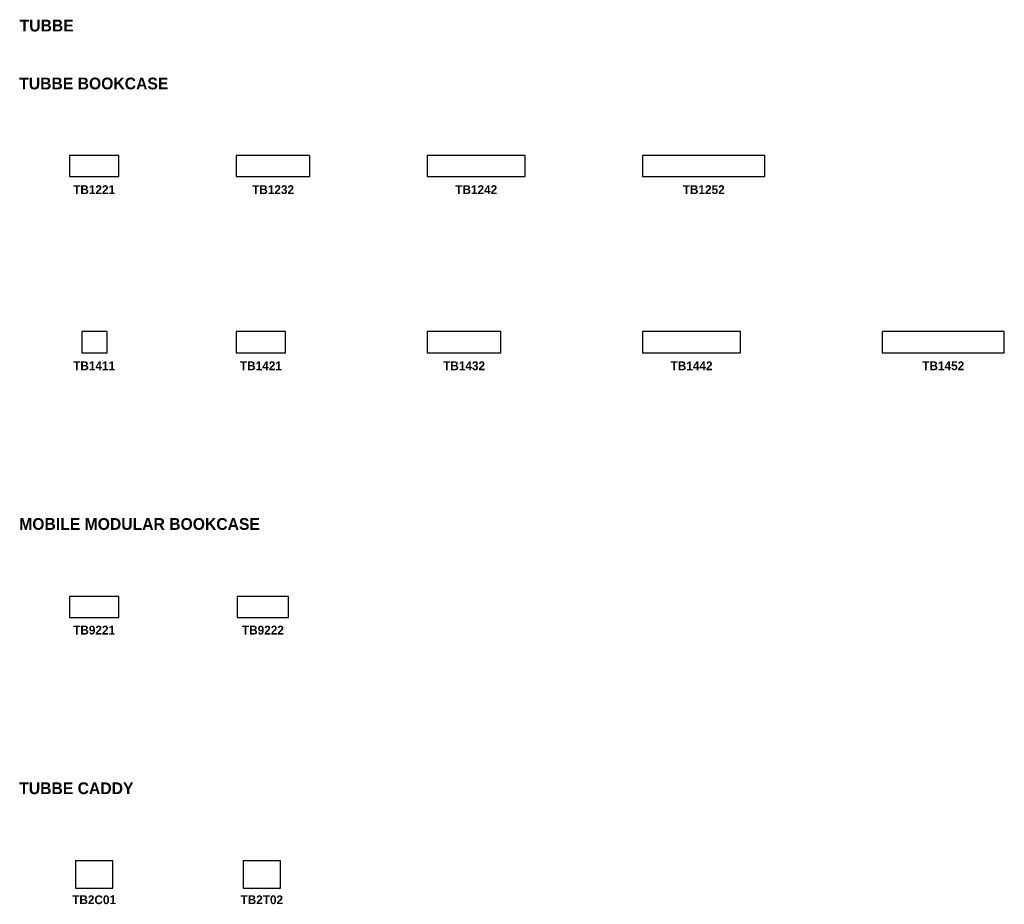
# Model space of a CAD drawing. Header units: metres. Extents: x 1.2 to 18, y -15.1 to 0.
import ezdxf

# ---------------------------------------------------------------- set-up
doc = ezdxf.new("R2010")
doc.units = ezdxf.units.M
doc.header["$MEASUREMENT"] = 0
doc.layers.add('72_AIX_TUBBE_D2_ANY', color=9, linetype='Continuous')
doc.layers.add('72_EGR_BASE_TEXT', color=7, linetype='Continuous')
doc.styles.add('X3G_ENTITY_111E4', font='Montserrat-Bold.ttf', dxfattribs={"height": 0.2})
doc.styles.add('X3G_ENTITY_11274', font='Montserrat-Bold.ttf', dxfattribs={"height": 0.15})
doc.styles.add('X3G_ENTITY_345A1', font='Montserrat-Bold.ttf', dxfattribs={"height": 0.15})
doc.styles.add('X3G_ENTITY_345AB', font='Montserrat-Bold.ttf', dxfattribs={"height": 0.15})
doc.styles.add('X3G_ENTITY_345B5', font='Montserrat-Bold.ttf', dxfattribs={"height": 0.15})
doc.styles.add('X3G_ENTITY_4C365', font='Montserrat-Bold.ttf', dxfattribs={"height": 0.15})
doc.styles.add('X3G_ENTITY_4C366', font='Montserrat-Bold.ttf', dxfattribs={"height": 0.15})
doc.styles.add('X3G_ENTITY_4C367', font='Montserrat-Bold.ttf', dxfattribs={"height": 0.15})
doc.styles.add('X3G_ENTITY_4C368', font='Montserrat-Bold.ttf', dxfattribs={"height": 0.15})
doc.styles.add('X3G_ENTITY_4C36D', font='Montserrat-Bold.ttf', dxfattribs={"height": 0.15})
doc.styles.add('X3G_ENTITY_9B', font='Montserrat-Bold.ttf', dxfattribs={"height": 0.2})
doc.styles.add('X3G_ENTITY_9C4E0', font='Montserrat-Bold.ttf', dxfattribs={"height": 0.2})
doc.styles.add('X3G_ENTITY_9C4E1', font='Montserrat-Bold.ttf', dxfattribs={"height": 0.15})
doc.styles.add('X3G_ENTITY_9C8A8', font='Montserrat-Bold.ttf', dxfattribs={"height": 0.15})
doc.styles.add('X3G_ENTITY_9CAA9', font='Montserrat-Bold.ttf', dxfattribs={"height": 0.15})
doc.styles.add('X3G_ENTITY_9CAAA', font='Montserrat-Bold.ttf', dxfattribs={"height": 0.2})
doc.styles.add('X3G_ENTITY_9CECB', font='Montserrat-Bold.ttf', dxfattribs={"height": 0.15})

# ---------------------------------------------------------------- blocks, each defined once
blk = doc.blocks.new('72_AIX_TUBBE_D2_ANY')
at = {"layer": '72_AIX_TUBBE_D2_ANY'}
blk.add_lwpolyline([(0, -1), (1, -1), (1, 0), (0, 0)], close=True, dxfattribs=at)
blk = doc.blocks.new('72aix_tubbe25BD7636C0520475CB7313088DBE85C21')
at = {"xscale": 1.255, "yscale": 0.36}
blk.add_blockref('72_AIX_TUBBE_D2_ANY', (0, 0), dxfattribs=at)
blk = doc.blocks.new('72aix_tubbe275219FE14408472182B96F7C465CC62F')
at = {"xscale": 2.081, "yscale": 0.36}
blk.add_blockref('72_AIX_TUBBE_D2_ANY', (0, 0), dxfattribs=at)
blk = doc.blocks.new('72_AIX_TUBBE_D2_GRADA')
at = {"layer": '72_AIX_TUBBE_D2_ANY'}
blk.add_lwpolyline([(0, -1), (1, -1), (1, 0), (0, 0)], close=True, dxfattribs=at)
blk = doc.blocks.new('72aix_tubbe2E65953D157754656B470DAD218E1B1F7')
at = {"xscale": 0.6371, "yscale": 0.4677}
blk.add_blockref('72_AIX_TUBBE_D2_GRADA', (0, 0), dxfattribs=at)
blk = doc.blocks.new('72aix_tubbe2253304B04B514A1CAD683D2CBF61ED22')
at = {"xscale": 0.6371, "yscale": 0.4677}
blk.add_blockref('72_AIX_TUBBE_D2_GRADA', (0, 0), dxfattribs=at)
blk = doc.blocks.new('72aix_tubbe26096AF3D790F4734B487A8414C0EE1F8')
at = {"xscale": 2.081, "yscale": 0.36}
blk.add_blockref('72_AIX_TUBBE_D2_ANY', (0, 0), dxfattribs=at)
blk = doc.blocks.new('72aix_tubbe24E42FE907F3B40A280908727C22081E8')
at = {"xscale": 0.429, "yscale": 0.36}
blk.add_blockref('72_AIX_TUBBE_D2_ANY', (0, 0), dxfattribs=at)
blk = doc.blocks.new('72aix_tubbe2768FED5CCEBA445E9A83C01BA0496986')
at = {"xscale": 0.8420000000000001, "yscale": 0.36}
blk.add_blockref('72_AIX_TUBBE_D2_ANY', (0, 0), dxfattribs=at)
blk = doc.blocks.new('72aix_tubbe25AAED2F3B19F4969906BCF3C8C8015FE')
at = {"xscale": 0.8420000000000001, "yscale": 0.36}
blk.add_blockref('72_AIX_TUBBE_D2_ANY', (0, 0), dxfattribs=at)
blk = doc.blocks.new('72aix_tubbe2CDC1F45D4D1D4101AF193EF94642D30B')
at = {"xscale": 0.8420000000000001, "yscale": 0.36}
blk.add_blockref('72_AIX_TUBBE_D2_ANY', (0, 0), dxfattribs=at)
blk = doc.blocks.new('72aix_tubbe20E6C67C81AE94F57AD5BEDD4A3C637E4')
at = {"xscale": 0.875, "yscale": 0.36}
blk.add_blockref('72_AIX_TUBBE_D2_ANY', (-0.016, 0), dxfattribs=at)
blk = doc.blocks.new('72aix_tubbe29C670E19017248FD83864BDB51E5D713')
at = {"xscale": 1.255, "yscale": 0.36}
blk.add_blockref('72_AIX_TUBBE_D2_ANY', (0, 0), dxfattribs=at)
blk = doc.blocks.new('72aix_tubbe2129DC1CACB19478CADED6151C0085F38')
at = {"xscale": 1.668, "yscale": 0.36}
blk.add_blockref('72_AIX_TUBBE_D2_ANY', (0, 0), dxfattribs=at)

msp = doc.modelspace()

# ---------------------------------------------------------------- block references
at = {"color": 7}
for name, p in [('72aix_tubbe2768FED5CCEBA445E9A83C01BA0496986', (2.086, -2.31)), ('72aix_tubbe29C670E19017248FD83864BDB51E5D713', (4.928, -2.31)), ('72aix_tubbe26096AF3D790F4734B487A8414C0EE1F8', (11.851, -2.31)), ('72aix_tubbe24E42FE907F3B40A280908727C22081E8', (2.3, -5.31)), ('72aix_tubbe2CDC1F45D4D1D4101AF193EF94642D30B', (4.928, -5.31)), ('72aix_tubbe25BD7636C0520475CB7313088DBE85C21', (8.183, -5.31)), ('72aix_tubbe2129DC1CACB19478CADED6151C0085F38', (11.851, -5.31)), ('72aix_tubbe275219FE14408472182B96F7C465CC62F', (15.932, -5.31)), ('72aix_tubbe25AAED2F3B19F4969906BCF3C8C8015FE', (2.086, -9.819)), ('72aix_tubbe20E6C67C81AE94F57AD5BEDD4A3C637E4', (4.961, -9.819)), ('72aix_tubbe2253304B04B514A1CAD683D2CBF61ED22', (2.188, -14.319)), ('72aix_tubbe2E65953D157754656B470DAD218E1B1F7', (5.045, -14.319))]:
    msp.add_blockref(name, p, dxfattribs=at)
at = {"xscale": 1.668, "yscale": 0.36}
msp.add_blockref('72_AIX_TUBBE_D2_ANY', (8.183, -2.31), dxfattribs=at)

# ---------------------------------------------------------------- texts
at = {"layer": '72_EGR_BASE_TEXT', "char_height": 0.2, "attachment_point": 1}
for s, insert, style in [('TUBBE', (1.238, 0), 'X3G_ENTITY_9B'), ('TUBBE BOOKCASE', (1.231, -0.986), 'X3G_ENTITY_111E4'), ('MOBILE MODULAR BOOKCASE', (1.231, -8.486), 'X3G_ENTITY_9C4E0'), ('TUBBE CADDY', (1.231, -12.986), 'X3G_ENTITY_9CAAA')]:
    msp.add_mtext(s, dxfattribs=dict(at, insert=insert, style=style))
at = {"layer": '72_EGR_BASE_TEXT', "color": 1, "true_color": 0xff0000, "char_height": 0.15, "attachment_point": 2}
for s, insert, style in [('TB1221', (2.507, -2.818), 'X3G_ENTITY_11274'), ('TB1232', (5.556, -2.818), 'X3G_ENTITY_345A1'), ('TB1242', (9.017, -2.818), 'X3G_ENTITY_345AB'), ('TB1252', (12.892, -2.818), 'X3G_ENTITY_345B5'), ('TB1411', (2.507, -5.818), 'X3G_ENTITY_4C365'), ('TB1421', (5.349, -5.818), 'X3G_ENTITY_4C368'), ('TB1432', (8.81, -5.818), 'X3G_ENTITY_4C367'), ('TB1442', (12.685, -5.818), 'X3G_ENTITY_4C366'), ('TB1452', (16.973, -5.818), 'X3G_ENTITY_4C36D'), ('TB9221', (2.507, -10.318), 'X3G_ENTITY_9C4E1'), ('TB9222', (5.383, -10.318), 'X3G_ENTITY_9C8A8'), ('TB2C01', (2.507, -14.909), 'X3G_ENTITY_9CAA9'), ('TB2T02', (5.364, -14.909), 'X3G_ENTITY_9CECB')]:
    msp.add_mtext(s, dxfattribs=dict(at, insert=insert, style=style))

doc.saveas('drawing.dxf')
